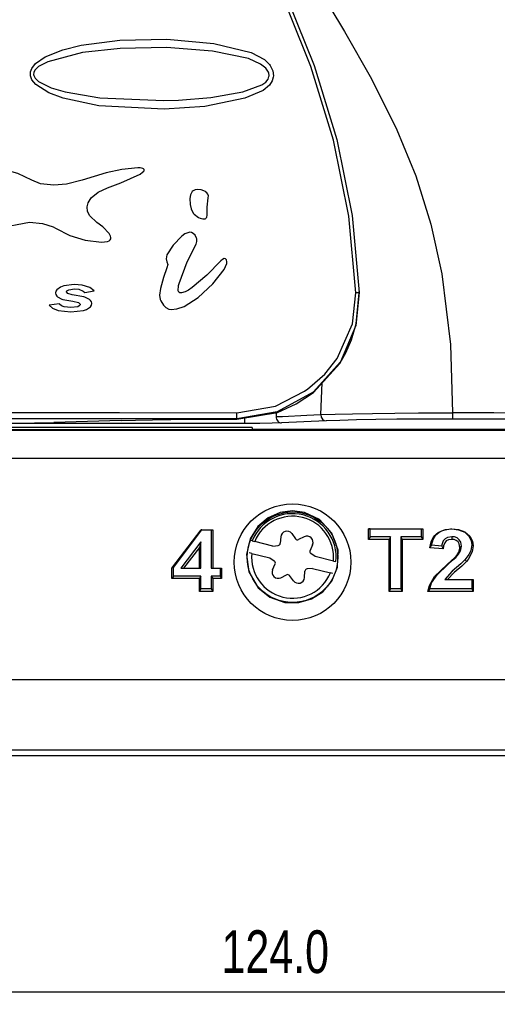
# Model space of a CAD drawing. Extents: x 462 to 898, y 200 to 700.
# Tile 8 of 13: x 537 to 576, y 431 to 511. Entities that reach past the tile are written whole.
import ezdxf

# ---------------------------------------------------------------- set-up
doc = ezdxf.new("R2010")
doc.units = 0
doc.header["$MEASUREMENT"] = 0
doc.header["$PDSIZE"] = -1
doc.layers.get('0').update_dxf_attribs({"linetype": 'CONTINUOUS'})
doc.layers.get('DEFPOINTS').update_dxf_attribs({"linetype": 'CONTINUOUS'})
doc.styles.add('SLDTEXTSTYLE0', font='txt', dxfattribs={"width": 0.75})
doc.dimstyles.new('SLDDIMSTYLE0', dxfattribs={"dimtxt": 3.5, "dimasz": 3, "dimexe": 1, "dimexo": 0.0625, "dimgap": 0.875, "dimtad": 2, "dimdec": 1, "dimzin": 4, "dimtxsty": 'STANDARD', "dimblk1": 'CLOSED', "dimblk2": 'CLOSED', "dimsah": 1, "dimcen": 0.09, "dimclrd": 7, "dimclre": 7, "dimclrt": 7, "dimazin": 3, "dimtfac": 1, "dimtdec": 4, "dimtofl": 0, "dimtmove": 0, "dimatfit": 3, "dimtolj": 1, "dimtzin": 12})

# ---------------------------------------------------------------- blocks, each defined once
blk = doc.blocks.new('_CLOSED')
at = {"color": 0, "linetype": 'BYBLOCK'}
for p, q in [((-1, 0.166667), (0, 0)), ((-1, 0.166667), (-1, -0.166667)), ((0, 0), (-1, -0.166667)), ((0, 0), (-1, 0))]:
    blk.add_line(p, q, dxfattribs=at)
blk = doc.blocks.new('*D5')
at = {"color": 7}
for p, q in [((497.208, 447.21), (497.208, 430.665)), ((621.208, 447.21), (621.208, 430.665)), ((621.208, 431.665), (497.208, 431.665))]:
    blk.add_line(p, q, dxfattribs=at)
at = {"layer": 'DEFPOINTS', "color": 7}
for p in [(497.208, 448.21), (621.208, 448.21)]:
    blk.add_point(p, dxfattribs=at)
at = {"xscale": 3, "yscale": 3}
for p, rotation in [((497.208, 431.665), 180.0000000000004), ((621.208, 431.665), 360.0000000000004)]:
    blk.add_blockref('_CLOSED', p, dxfattribs=dict(at, rotation=rotation))
at = {"color": 7, "insert": (553.402, 433.165), "char_height": 3.5, "attachment_point": 7, "style": 'SLDTEXTSTYLE0'}
blk.add_mtext('124.0', dxfattribs=at)

msp = doc.modelspace()

# ---------------------------------------------------------------- linework, layer by layer
at = {"color": 7, "linetype": 'CONTINUOUS'}
for p, q in [((544.075, 497.407), (545.19, 497.818)), ((550.826, 496.544), (550.843, 496.036)), ((550.843, 496.036), (550.912, 495.683)), ((552.219, 495.167), (552.232, 495.817)), ((552.232, 495.817), (552.322, 496.596)), ((550.164, 493.462), (549.441, 492.724)), ((549.441, 492.724), (548.948, 491.928)), ((550.59, 491.344), (551.323, 492.806)), ((548.948, 491.928), (548.883, 491.605)), ((548.883, 491.605), (548.948, 491.36)), ((548.948, 491.36), (549.012, 491.142)), ((549.012, 491.142), (548.948, 490.861)), ((549.946, 489.585), (550.59, 491.344)), ((553.356, 491.446), (552.215, 490.28)), ((553.614, 490.74), (553.825, 491.213)), ((548.948, 490.861), (548.668, 490.064)), ((552.215, 490.28), (551.002, 489.252)), ((552.69, 489.56), (553.614, 490.74)), ((548.668, 490.064), (548.414, 489.19)), ((551.486, 488.43), (552.69, 489.56)), ((540.835, 488.762), (540.743, 488.896)), ((541.203, 488.666), (540.835, 488.762)), ((540.929, 489.077), (541.384, 489.144)), ((542.143, 488.492), (541.203, 488.666)), ((542.242, 488.86), (543.003, 488.99)), ((548.414, 489.19), (548.328, 488.635)), ((540.148, 487.93), (539.31, 487.821)), ((540.45, 488.283), (541.245, 488.137)), ((541.245, 488.137), (541.717, 488.034)), ((541.717, 488.034), (541.856, 487.892)), ((550.342, 487.709), (551.486, 488.43)), ((541.651, 487.691), (541.09, 487.612)), ((549.292, 487.468), (549.765, 487.524)), ((549.765, 487.524), (550.342, 487.709)), ((561.522, 478.867), (561.638, 481.472)), ((557.881, 479.033), (557.874, 478.702)), ((555.272, 478.143), (535.207, 478.143)), ((545.217, 478.395), (539.706, 478.223)), ((553.175, 478.488), (554.66, 478.487)), ((554.66, 478.487), (554.646, 478.527)), ((555.272, 478.642), (555.272, 478.143)), ((561.955, 478.354), (558.307, 478.188)), ((631.208, 477.619), (487.208, 477.619)), ((555.898, 477.815), (499.398, 477.815)), ((502.303, 477.593), (616.114, 477.593)), ((555.951, 477.658), (555.898, 477.815)), ((631.209, 477.658), (555.951, 477.658)), ((616.114, 475.285), (502.303, 475.285)), ((549.353, 466.309), (551.74, 469.46)), ((549.475, 466.38), (551.804, 469.455)), ((551.804, 469.455), (551.74, 469.46)), ((551.74, 469.46), (552.682, 469.46)), ((551.804, 469.455), (552.56, 469.455)), ((552.56, 469.455), (552.682, 469.46)), ((552.56, 469.455), (552.56, 466.307)), ((552.682, 469.46), (552.682, 466.312)), ((565.547, 469.52), (565.425, 469.525)), ((565.425, 468.673), (565.425, 469.525)), ((565.425, 469.525), (569.84, 469.525)), ((565.547, 468.889), (565.547, 469.52)), ((565.547, 469.52), (569.718, 469.52)), ((569.718, 469.52), (569.84, 469.525)), ((569.718, 469.52), (569.718, 468.889)), ((569.84, 469.525), (569.84, 468.673)), ((551.718, 468.476), (550.073, 466.307)), ((551.718, 468.476), (551.596, 468.015)), ((551.718, 466.307), (551.718, 468.476)), ((555.906, 468.542), (555.785, 468.572)), ((555.906, 468.542), (556.113, 468.491)), ((557.593, 468.125), (556.113, 468.491)), ((558.238, 468.877), (558.202, 468.356)), ((559.141, 469.138), (559.448, 468.716)), ((560.167, 468.884), (559.698, 468.655)), ((565.547, 468.889), (565.425, 468.673)), ((567.09, 468.673), (565.425, 468.673)), ((567.212, 468.889), (565.547, 468.889)), ((567.212, 468.889), (567.09, 468.673)), ((567.09, 464.41), (567.09, 468.673)), ((567.212, 464.626), (567.212, 468.889)), ((568.053, 468.889), (568.175, 468.673)), ((568.053, 468.889), (568.053, 464.626)), ((569.718, 468.889), (568.053, 468.889)), ((569.84, 468.673), (568.175, 468.673)), ((568.175, 468.673), (568.175, 464.41)), ((569.718, 468.889), (569.84, 468.673)), ((572.21, 468.889), (572.21, 468.673)), ((551.596, 468.015), (550.305, 466.312)), ((551.596, 466.312), (551.596, 468.015)), ((557.593, 468.125), (558.024, 468.171)), ((560.844, 468.233), (560.633, 467.755)), ((571.504, 467.886), (570.419, 467.982)), ((571.393, 468.112), (570.555, 468.187)), ((573.001, 468.106), (572.879, 468.001)), ((555.873, 467.52), (555.666, 467.571)), ((555.873, 467.52), (557.352, 467.154)), ((557.352, 467.154), (557.713, 466.912)), ((561.064, 467.266), (560.704, 467.508)), ((562.544, 466.9), (561.064, 467.266)), ((562.544, 466.9), (562.751, 466.849)), ((572.766, 467.455), (572.664, 467.41)), ((549.475, 466.38), (549.353, 466.309)), ((549.353, 465.459), (549.353, 466.309)), ((549.475, 465.675), (549.475, 466.38)), ((550.073, 466.307), (550.305, 466.312)), ((550.073, 466.307), (551.718, 466.307)), ((550.305, 466.312), (551.596, 466.312)), ((551.718, 466.307), (551.596, 466.312)), ((552.56, 466.307), (552.682, 466.312)), ((552.56, 466.307), (553.284, 466.307)), ((552.682, 466.312), (553.406, 466.312)), ((553.284, 466.307), (553.406, 466.312)), ((553.284, 466.307), (553.284, 465.675)), ((553.406, 466.312), (553.406, 465.459)), ((557.573, 466.188), (557.784, 466.665)), ((560.179, 465.543), (560.214, 466.064)), ((560.824, 466.296), (560.393, 466.249)), ((560.824, 466.296), (562.304, 465.93)), ((571.885, 466.61), (571.8, 466.584)), ((549.475, 465.675), (549.353, 465.459)), ((551.596, 465.459), (549.353, 465.459)), ((551.718, 465.675), (549.475, 465.675)), ((551.718, 465.675), (551.596, 465.459)), ((551.596, 464.41), (551.596, 465.459)), ((551.718, 464.626), (551.718, 465.675)), ((552.56, 465.675), (552.682, 465.459)), ((552.56, 465.675), (552.56, 464.626)), ((553.284, 465.675), (552.56, 465.675)), ((553.406, 465.459), (552.682, 465.459)), ((552.682, 465.459), (552.682, 464.41)), ((553.284, 465.675), (553.406, 465.459)), ((558.25, 465.536), (558.719, 465.766)), ((559.276, 465.282), (558.968, 465.704)), ((562.511, 465.879), (562.304, 465.93)), ((571.65, 465.389), (571.867, 465.393)), ((571.65, 465.389), (573.843, 465.389)), ((571.867, 465.393), (573.964, 465.393)), ((573.843, 465.389), (573.964, 465.393)), ((573.843, 465.389), (573.843, 464.626)), ((573.964, 465.393), (573.964, 464.41)), ((551.718, 464.626), (551.596, 464.41)), ((552.682, 464.41), (551.596, 464.41)), ((552.56, 464.626), (551.718, 464.626)), ((552.56, 464.626), (552.682, 464.41)), ((567.212, 464.626), (567.09, 464.41)), ((568.175, 464.41), (567.09, 464.41)), ((568.053, 464.626), (567.212, 464.626)), ((568.053, 464.626), (568.175, 464.41)), ((573.964, 464.41), (570.274, 464.41)), ((573.843, 464.626), (570.414, 464.626)), ((573.843, 464.626), (573.964, 464.41)), ((509.46, 457.213), (608.956, 457.213)), ((606.131, 451.443), (512.286, 451.443)), ((551.208, 450.969), (530.208, 450.969)), ((567.208, 450.969), (551.208, 450.969)), ((588.208, 450.969), (567.208, 450.969))]:
    msp.add_line(p, q, dxfattribs=at)
at = {"color": 7, "linetype": 'CONTINUOUS', "flags": 128}
for points in [[(564.368, 488.83), (563.797, 495.101), (562.559, 501.294), (560.711, 507.318), (557.266, 515.919), (553.488, 524.392), (549.768, 532.886), (546.498, 541.547), (543.736, 550.532), (541.475, 559.682), (539.911, 568.95), (539.244, 578.291), (539.556, 588.069), (540.676, 597.81), (542.404, 607.456), (545.961, 622.158), (547.133, 625.796), (548.421, 629.41), (549.529, 633.057), (550.162, 636.789)], [(550.431, 636.771), (549.796, 633.026), (548.682, 629.368), (547.386, 625.741), (546.207, 622.092), (542.636, 607.409), (540.89, 597.781), (539.747, 588.056), (539.424, 578.293), (540.066, 569.273), (541.567, 560.323), (543.727, 551.482), (546.346, 542.791), (549.676, 533.828), (553.497, 525.047), (557.399, 516.294), (560.966, 507.413), (562.83, 501.362), (564.076, 495.14), (564.649, 488.839)], [(542.022, 563.613), (543.531, 556.719), (545.523, 549.182), (547.638, 542.297), (550.181, 535.441), (553.151, 528.869), (556.542, 522.134), (558.648, 518.259), (560.966, 514.332), (563.459, 510.178), (565.662, 506.306), (567.74, 502.154), (569.277, 498.387), (570.496, 494.449), (571.395, 490.368), (572.124, 484.598), (572.276, 479.004)], [(548.717, 503.84), (543.374, 504.11), (540.455, 504.722), (539.282, 505.164), (538.222, 505.849), (537.915, 506.241), (537.803, 506.552), (537.806, 506.884), (537.908, 507.166), (538.211, 507.559), (538.993, 508.11), (540.425, 508.693), (541.934, 509.064), (545.091, 509.481), (548.947, 509.567), (552.785, 509.212), (555.821, 508.477), (556.911, 507.887), (557.316, 507.487), (557.316, 507.487)], [(548.694, 504.534), (549.894, 504.575), (552.541, 504.795), (555.15, 505.266), (556.701, 505.812), (557.013, 506.043), (557.203, 506.285), (557.281, 506.511), (557.286, 506.566), (557.256, 506.795), (557.236, 506.849), (557.02, 507.177), (556.597, 507.522), (555.605, 507.98), (552.676, 508.571), (548.912, 508.867), (545.135, 508.798), (542.052, 508.457), (539.203, 507.718), (538.451, 507.314), (538.161, 507.032), (538.064, 506.833), (538.049, 506.673), (538.061, 506.598), (538.168, 506.378), (538.462, 506.097), (539.482, 505.592), (540.616, 505.252), (543.458, 504.761), (548.694, 504.534)], [(557.316, 507.487), (557.316, 507.487), (557.37, 507.417), (557.601, 506.957), (557.644, 506.551), (557.63, 506.442), (557.63, 506.442)], [(557.63, 506.442), (557.63, 506.442), (557.54, 506.15), (557.32, 505.806), (556.807, 505.372), (555.314, 504.745), (552.052, 504.067), (548.717, 503.84)], [(537.911, 498.031), (536.764, 498.578), (535.578, 498.903), (534.326, 499.04)], [(546.56, 499.04), (545.249, 498.906), (543.965, 498.636), (542.014, 498.031)], [(545.19, 497.818), (546.749, 498.528), (546.957, 498.681), (547.045, 498.776), (547.07, 498.818), (547.083, 498.866), (547.08, 498.897), (547.067, 498.925), (547.039, 498.955), (546.975, 498.989), (546.745, 499.033), (546.56, 499.04)], [(542.014, 498.031), (540.738, 497.695), (539.696, 497.615), (538.623, 497.737), (537.911, 498.031)], [(543.228, 494.57), (542.635, 495.121), (542.464, 495.464), (542.42, 495.847), (542.502, 496.182), (542.754, 496.579), (543.334, 497.054), (544.075, 497.407)], [(551.007, 497.105), (550.868, 496.836), (550.826, 496.544)], [(551.445, 497.267), (551.259, 497.251), (551.09, 497.174), (551.007, 497.105)], [(552.103, 497.093), (551.729, 497.241), (551.445, 497.267)], [(550.912, 495.683), (551.083, 495.346), (551.172, 495.24)], [(551.172, 495.24), (551.51, 494.988), (551.651, 494.926)], [(552.058, 494.872), (552.116, 494.899), (552.161, 494.943), (552.197, 495.017), (552.219, 495.167)], [(535.086, 494.111), (537.709, 494.588), (538.771, 494.503), (539.636, 494.229), (539.835, 494.111)], [(543.603, 492.955), (544.077, 493.016), (544.223, 493.085), (544.304, 493.159), (544.349, 493.241), (544.365, 493.333), (544.343, 493.466), (544.234, 493.684), (543.713, 494.219), (543.228, 494.57)], [(551.651, 494.926), (551.869, 494.866), (552.058, 494.872)], [(539.835, 494.111), (541.014, 493.511), (542.267, 493.125), (543.603, 492.955)], [(550.807, 493.787), (550.419, 493.651), (550.164, 493.462)], [(551.1, 493.684), (550.962, 493.761), (550.807, 493.787)], [(551.36, 493.303), (551.238, 493.541), (551.1, 493.684)], [(551.323, 492.806), (551.387, 493.023), (551.375, 493.248), (551.36, 493.303)], [(553.632, 491.618), (553.483, 491.559), (553.356, 491.446)], [(553.825, 491.213), (553.844, 491.363), (553.813, 491.511), (553.804, 491.532)], [(541.354, 489.497), (540.531, 489.399), (540.235, 489.291)], [(543.003, 488.99), (542.639, 489.257), (542.01, 489.449), (541.354, 489.497)], [(549.853, 488.997), (549.89, 489.421), (549.946, 489.585)], [(540.235, 489.291), (539.943, 489.072), (539.87, 488.956), (539.839, 488.822), (539.839, 488.806)], [(539.839, 488.806), (539.866, 488.675), (539.935, 488.56), (540.015, 488.489)], [(540.743, 488.896), (540.75, 488.939), (540.771, 488.977), (540.819, 489.022), (540.929, 489.077)], [(541.384, 489.144), (541.758, 489.117), (542.103, 488.967), (542.242, 488.86)], [(548.328, 488.635), (548.399, 488.27), (548.449, 488.157)], [(550.135, 488.81), (549.984, 488.834), (549.923, 488.871), (549.879, 488.926), (549.853, 488.997)], [(551.002, 489.252), (550.708, 489.05), (550.44, 488.901), (550.135, 488.81)], [(564.649, 488.839), (564.378, 486.164), (563.117, 483.19), (560.897, 480.715), (557.958, 479.088), (554.646, 478.527)], [(560.444, 480.972), (560.444, 480.972), (560.626, 481.104), (561.838, 482.188), (562.841, 483.455), (564.096, 486.283), (564.368, 488.83)], [(563.572, 483.905), (564.037, 484.99), (564.416, 486.282), (564.655, 488.823)], [(564.649, 488.839), (564.644, 488.839), (564.629, 488.839), (564.605, 488.838), (564.572, 488.837), (564.531, 488.836), (564.483, 488.834), (564.428, 488.832), (564.368, 488.83)], [(564.649, 488.839), (564.654, 488.824), (564.655, 488.823)], [(539.31, 487.821), (539.585, 487.57), (540.067, 487.369), (541.086, 487.259)], [(540.015, 488.489), (540.364, 488.308), (540.45, 488.283)], [(541.09, 487.612), (540.548, 487.676), (540.336, 487.764), (540.178, 487.892), (540.148, 487.93)], [(541.856, 487.892), (541.848, 487.846), (541.826, 487.805), (541.772, 487.753), (541.651, 487.691)], [(542.627, 488.281), (542.238, 488.468), (542.143, 488.492)], [(542.371, 487.462), (542.687, 487.68), (542.769, 487.803), (542.804, 487.947), (542.804, 487.967)], [(542.804, 487.967), (542.777, 488.096), (542.709, 488.209), (542.627, 488.281)], [(548.449, 488.157), (548.66, 487.803), (548.864, 487.612)], [(541.086, 487.259), (542.135, 487.383), (542.371, 487.462)], [(548.864, 487.612), (549.085, 487.501), (549.292, 487.468)], [(554.66, 478.487), (557.972, 479.048), (559.511, 479.74), (560.911, 480.673), (563.071, 483.045), (563.572, 483.905)], [(554.661, 479.026), (557.811, 479.558), (560.187, 480.785), (560.444, 480.972), (560.444, 480.972)], [(533.708, 479.035), (545.067, 479.033), (554.661, 479.026)], [(554.646, 478.527), (554.649, 478.538), (554.651, 478.568), (554.654, 478.615), (554.657, 478.677), (554.658, 478.752), (554.66, 478.838), (554.661, 478.93), (554.661, 479.026)], [(561.522, 478.867), (561.522, 478.867), (562.68, 478.907), (564.099, 478.941), (565.742, 478.968), (567.56, 478.988), (569.501, 479.001), (571.512, 479.005), (572.276, 479.004), (572.276, 479.004)], [(572.276, 479.004), (572.275, 478.816), (572.272, 478.655), (572.267, 478.546), (572.261, 478.504)], [(532.045, 478.129), (534.21, 478.135), (536.271, 478.154), (538.133, 478.183), (539.706, 478.223)], [(554.646, 478.527), (545.059, 478.533), (533.708, 478.535)], [(545.217, 478.395), (546.387, 478.426), (547.777, 478.452), (549.271, 478.471), (550.911, 478.483), (553.175, 478.488)], [(558.307, 478.188), (557.555, 478.165), (556.546, 478.149), (555.272, 478.143)], [(557.874, 478.702), (558.374, 478.725), (560.376, 478.815), (561.522, 478.867)], [(557.874, 478.702), (557.881, 478.603), (557.905, 478.508), (557.945, 478.42), (557.999, 478.342), (558.064, 478.278), (558.14, 478.23), (558.222, 478.2), (558.307, 478.188)], [(561.522, 478.867), (561.553, 478.673), (561.647, 478.507), (561.788, 478.395), (561.955, 478.354)], [(572.261, 478.504), (571.529, 478.504), (569.602, 478.498), (567.741, 478.484), (566, 478.461), (564.425, 478.432), (563.065, 478.395), (561.955, 478.354)], [(559.208, 470.995), (558.208, 470.86), (557.226, 470.431), (556.384, 469.719), (555.748, 468.714), (555.449, 467.438), (555.644, 466.017), (556.403, 464.718), (557.355, 463.952), (558.563, 463.52), (559.723, 463.5), (560.758, 463.798), (561.668, 464.379), (562.411, 465.249), (562.883, 466.41), (562.931, 467.791), (562.425, 469.187), (561.411, 470.284), (560.17, 470.87), (559.208, 470.995)], [(570.419, 467.982), (570.522, 468.472), (570.758, 468.927), (571.107, 469.236), (571.542, 469.431), (572.114, 469.523), (572.232, 469.525)], [(570.555, 468.187), (570.686, 468.672), (570.918, 469.04), (571.282, 469.311), (571.706, 469.465), (572.232, 469.52)], [(572.232, 469.52), (572.232, 469.522), (572.232, 469.523), (572.232, 469.524), (572.232, 469.525)], [(572.232, 469.525), (572.78, 469.471), (573.293, 469.276), (573.684, 468.94), (573.91, 468.516), (573.964, 468.134)], [(572.232, 469.52), (572.78, 469.463), (573.286, 469.251), (573.622, 468.933), (573.808, 468.537), (573.843, 468.239)], [(572.21, 468.889), (571.867, 468.829), (571.668, 468.709), (571.524, 468.537), (571.413, 468.235), (571.393, 468.112)], [(572.21, 468.673), (571.937, 468.63), (571.769, 468.537), (571.643, 468.399), (571.544, 468.155), (571.504, 467.886)], [(573.001, 468.106), (572.949, 468.433), (572.833, 468.633), (572.648, 468.785), (572.43, 468.867), (572.21, 468.889)], [(572.879, 468.001), (572.832, 468.296), (572.735, 468.461), (572.581, 468.587), (572.401, 468.654), (572.21, 468.673)], [(570.555, 468.187), (570.494, 468.095), (570.456, 468.038), (570.419, 467.982)], [(572.664, 467.41), (572.794, 467.63), (572.875, 467.933), (572.879, 468.001)], [(572.766, 467.455), (572.897, 467.674), (572.963, 467.844), (573.001, 468.106)], [(573.843, 468.239), (573.762, 467.744), (573.617, 467.433), (573.321, 467.024)], [(573.964, 468.134), (573.889, 467.638), (573.565, 467.035), (573.417, 466.851)], [(573.843, 468.239), (573.873, 468.213), (573.903, 468.187), (573.934, 468.16), (573.964, 468.134)], [(573.321, 467.024), (572.946, 466.659), (572.246, 466.072), (571.65, 465.389)], [(571.8, 466.584), (572.198, 466.937), (572.441, 467.165), (572.664, 467.41)], [(573.417, 466.851), (573.043, 466.485), (572.424, 465.968), (571.867, 465.393)], [(571.885, 466.61), (572.283, 466.963), (572.535, 467.2), (572.766, 467.455)], [(573.321, 467.024), (573.345, 466.981), (573.368, 466.939), (573.393, 466.895), (573.417, 466.851)], [(570.274, 464.41), (570.392, 464.904), (570.814, 465.622), (571.8, 466.584)], [(570.414, 464.626), (570.565, 465.115), (571.011, 465.777), (571.885, 466.61)], [(570.414, 464.626), (570.351, 464.529), (570.313, 464.47), (570.274, 464.41)]]:
    msp.add_lwpolyline(points, dxfattribs=at)
at = {"color": 7, "linetype": 'CONTINUOUS'}
for centre, radius in [((559.208, 466.807), 4.765), ((559.208, 467.21), 3.7)]:
    msp.add_circle(centre, radius, dxfattribs=at)
for centre, radius, start, end in [((551.858, 496.687), 0.473, 348.83486, 58.8318), ((553.656, 491.452), 0.168, 28.50389, 98.36601), ((559.501, -16158.232), 16637.241, 89.7706663, 89.9560039), ((559.501, -16121.029), 16599.539, 89.770406, 89.955954), ((559.208, 467.21), 3.561, 354.18278, 158.03815), ((559.208, 467.21), 3.35, 354.69415, 157.52678), ((558.737, 468.843), 0.5, 36.11046, 176.11046), ((559.61, 468.834), 0.2, 216.11046, 296.11046), ((560.387, 468.435), 0.5, 336.11046, 116.11046), ((558.003, 468.37), 0.2, 276.11046, 356.11046), ((560.815, 467.674), 0.2, 156.11046, 236.11046), ((583.863, 474.097), 13.832, 205.6387, 206.68434), ((559.208, 467.21), 3.35, 174.69415, 337.52678), ((557.601, 466.746), 0.2, 336.11046, 56.11046), ((558.03, 465.985), 0.5, 156.11046, 296.11046), ((560.414, 466.051), 0.2, 96.11046, 176.11046), ((558.807, 465.586), 0.2, 36.11046, 116.11046), ((559.68, 465.577), 0.5, 216.11046, 356.11046)]:
    msp.add_arc(centre, radius, start, end, dxfattribs=at)

# ---------------------------------------------------------------- dimensions: what is measured, and where the dimension line sits
at = {"color": 7}
dim = msp.add_linear_dim(base=(497.208, 431.665), p1=(621.208, 448.21), p2=(497.208, 448.21), dimstyle='SLDDIMSTYLE0', dxfattribs=at)
dim.commit()
dim.dimension.update_dxf_attribs({"geometry": '*D5', "text_midpoint": (559.208, 431.665), "dimtype": 160})

doc.saveas('drawing.dxf')
